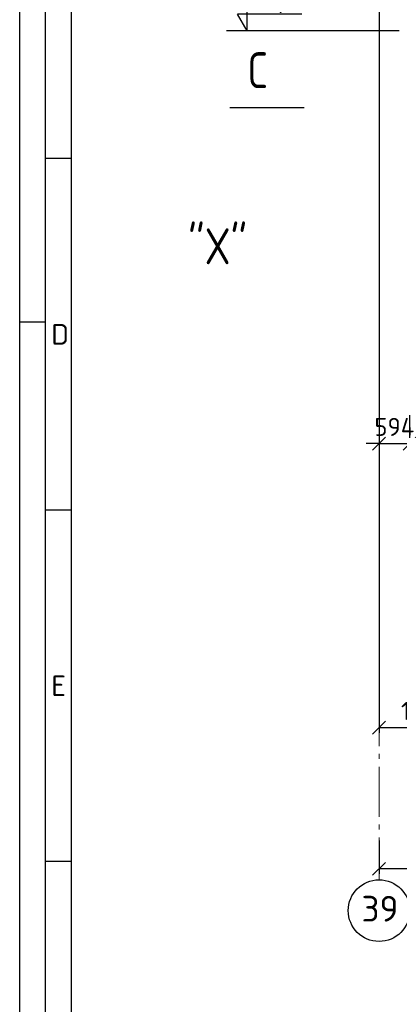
# Model space of a CAD drawing. Header units: millimetres. Extents: x 0 to 129400, y 0 to 84100.
# Tile 7 of 29: x 0 to 7391, y 46113 to 65278. Entities that reach past the tile are written whole.
import ezdxf
from ezdxf.enums import TextEntityAlignment as Align

# ---------------------------------------------------------------- set-up
doc = ezdxf.new("R2010")
doc.units = ezdxf.units.MM
doc.header["$LTSCALE"] = 100
doc.linetypes.add('gen7', pattern=[13.75, 9.75, -1.5, 1, -1.5])
doc.layers.get('Defpoints').update_dxf_attribs({"color": 5, "lineweight": 50})
for name, color, linetype in [('07', 2, 'Continuous'), ('08', 6, 'Continuous'), ('4', 3, 'Continuous'), ('5', 3, 'Continuous'), ('6', 2, 'Continuous')]:
    doc.layers.add(name, color=color, linetype=linetype)
for name, color, linetype, lineweight in [('7', 1, 'gen7', 0), ('AM_5', 3, 'Continuous', 25), ('AM_BOR', 7, 'Continuous', 50)]:
    doc.layers.add(name, color=color, linetype=linetype, lineweight=lineweight)
doc.styles.get("Standard").update_dxf_attribs({"font": 'isocpeur.ttf'})
doc.dimstyles.new('AM_DIN$0', dxfattribs={"dimtxt": 3.5, "dimasz": 2.5, "dimexe": 1, "dimexo": 1, "dimgap": 1.5, "dimtad": 1, "dimdsep": 46, "dimtxsty": 'Standard', "dimblk": 'OBLIQUE', "dimcen": 0, "dimclrd": 256, "dimclre": 256, "dimclrt": 2, "dimadec": 0, "dimazin": 2, "dimtp": 0.1, "dimtm": 0.1, "dimtfac": 0.71, "dimtmove": 0, "dimatfit": 3, "dimfxl": 0, "dimlwd": -1, "dimlwe": -1, "dimarcsym": 0})

# ---------------------------------------------------------------- blocks, each defined once
blk = doc.blocks.new('AM_A0-05A4')
blk.add_line((5, 5), (5, 836))
at = {"layer": 'AM_BOR', "color": 1, "lineweight": 25}
for p, q in [((0, 0), (0, 841)), ((10, 831), (10, 10)), ((10, 625.75), (5, 625.75)), ((0, 594), (5, 594)), ((10, 557.33), (5, 557.33)), ((10, 488.92), (5, 488.92))]:
    blk.add_line(p, q, dxfattribs=at)
for s, p in [('D', (6.15, 589.54)), ('E', (6.15, 521.12))]:
    blk.add_text(s, height=4, dxfattribs=at).set_placement(p)
blk = doc.blocks.new('PRZ1')
blk.add_lwpolyline([(0, 0, 0, 0.162, 0), (0, 0.4439, 0, 0, 0), (0, 0.7661, 0, 0, 0)], format="xyseb")
blk = doc.blocks.new('_Oblique')
at = {"color": 0, "linetype": 'ByBlock', "lineweight": -2}
blk.add_line((-0.5, -0.5), (0.5, 0.5), dxfattribs=at)
blk = doc.blocks.new('*D118')
at = {"layer": 'AM_5', "linetype": 'ByBlock'}
for p, q in [((6997, 49303), (6997, 48650)), ((12997, 48750), (6997, 48750))]:
    blk.add_line(p, q, dxfattribs=at)
at = {"layer": 'Defpoints', "color": 0}
for p in [(6997, 49403), (6997, 48750), (12997, 48750)]:
    blk.add_point(p, dxfattribs=at)
at = {"layer": 'AM_5', "xscale": 250, "yscale": 250, "zscale": 250, "rotation": 180}
blk.add_blockref('_Oblique', (6997, 48750), dxfattribs=at)
at = {"layer": 'AM_5', "xscale": 250, "yscale": 250, "zscale": 250}
blk.add_blockref('_Oblique', (12997, 48750), dxfattribs=at)
at = {"layer": 'AM_5', "color": 2, "insert": (9997, 49075), "char_height": 350, "attachment_point": 5}
blk.add_mtext('6000', dxfattribs=at)
blk = doc.blocks.new('*D127')
at = {"layer": 'AM_5', "linetype": 'ByBlock'}
for p, q in [((6997, 57964), (6997, 56927)), ((7591, 57964), (7591, 56927)), ((6997, 57027), (6747, 57027)), ((6997, 57027), (7591, 57027)), ((7591, 57027), (7841, 57027))]:
    blk.add_line(p, q, dxfattribs=at)
at = {"layer": 'Defpoints', "color": 0}
for p in [(6997, 58064), (7591, 58064), (7591, 57027)]:
    blk.add_point(p, dxfattribs=at)
at = {"layer": 'AM_5', "xscale": 250, "yscale": 250, "zscale": 250}
blk.add_blockref('_Oblique', (6997, 57027), dxfattribs=at)
at = {"layer": 'AM_5', "xscale": 250, "yscale": 250, "zscale": 250, "rotation": 180}
blk.add_blockref('_Oblique', (7591, 57027), dxfattribs=at)
at = {"layer": 'AM_5', "color": 2, "insert": (7294, 57352), "char_height": 350, "attachment_point": 5}
blk.add_mtext('594', dxfattribs=at)
blk = doc.blocks.new('poziom')
at = {"layer": '6', "color": 3}
for p, q in [((0, 0), (0, 6.68)), ((10.65, 3.24), (-1.87, 3.24)), ((0, 0), (-1.87, 3.24))]:
    blk.add_line(p, q, dxfattribs=at)
at = {"layer": '5', "color": 2}
blk.add_attdef('POZIOM', (-2, 4.24), '', height=3.5, dxfattribs=at)
blk = doc.blocks.new('*D294')
at = {"layer": 'AM_5', "linetype": 'ByBlock'}
for p, q in [((6997, 74013), (6997, 51397)), ((8772, 63867), (8772, 51397)), ((8772, 51497), (6997, 51497))]:
    blk.add_line(p, q, dxfattribs=at)
at = {"layer": 'Defpoints', "color": 0}
for p in [(6997, 74113), (8772, 63967), (6997, 51497)]:
    blk.add_point(p, dxfattribs=at)
at = {"layer": 'AM_5', "xscale": 250, "yscale": 250, "zscale": 250, "rotation": 180}
blk.add_blockref('_Oblique', (6997, 51497), dxfattribs=at)
at = {"layer": 'AM_5', "xscale": 250, "yscale": 250, "zscale": 250}
blk.add_blockref('_Oblique', (8772, 51497), dxfattribs=at)
at = {"layer": 'AM_5', "color": 2, "insert": (7884, 51822), "char_height": 350, "attachment_point": 5}
blk.add_mtext('1775', dxfattribs=at)

msp = doc.modelspace()

# ---------------------------------------------------------------- linework, layer by layer
msp.add_circle((6996.97, 47936.61), 600)
at = {"layer": '08', "color": 6}
msp.add_line((5537.81, 63563.4), (4089.19, 63563.4), dxfattribs=at)
at = {"layer": '4'}
msp.add_line((7390.97, 65063.41), (4025.94, 65063.41), dxfattribs=at)
at = {"layer": '7'}
msp.add_line((6996.97, 74113.25), (6996.97, 48536.61), dxfattribs=at)

# ---------------------------------------------------------------- block references
at = {"lineweight": 0, "xscale": 100, "yscale": 100, "zscale": 100}
msp.add_blockref('AM_A0-05A4', (0, 0), dxfattribs=at)
at = {"layer": '07'}
ref = msp.add_blockref('poziom', (4427.82, 65063.41), dxfattribs=dict(at, xscale=100, yscale=100, zscale=100))
ref.add_attrib('POZIOM', '+ 28,000', (4064.4, 65487.66), dxfattribs={"layer": '5', "color": 2, "height": 350})
at = {"layer": '08', "color": 6, "xscale": 1399.999859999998, "yscale": 1399.999859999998, "zscale": 1399.999859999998}
msp.add_blockref('PRZ1', (5279.19, 63563.4), dxfattribs=at)
at = {"layer": '08', "color": 6, "xscale": -2099.999789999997, "yscale": 2099.999789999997, "zscale": 2099.99979, "rotation": 90}
msp.add_blockref('PRZ1', (5371.09, 60163.41), dxfattribs=at)

# ---------------------------------------------------------------- texts
at = {"layer": '07', "color": 7}
msp.add_text('39', height=500, dxfattribs=at).set_placement((7014.45, 47723.72), align=Align.CENTER)
at = {"layer": '08', "color": 6, "width": 0.8}
for s, p in [('C', (4835.64, 64294.28)), ('"X"', (4427.31, 60867.4))]:
    msp.add_text(s, height=700, dxfattribs=at).set_placement(p, align=Align.MIDDLE_RIGHT)

# ---------------------------------------------------------------- dimensions: what is measured, and where the dimension line sits
at = {"layer": 'AM_5'}
for base, p1, p2, angle, picture, middle in [((6996.97, 51496.6), (8771.97, 63966.97), (6996.97, 74113.25), 0, '*D294', (7884.47, 51821.6)), ((6996.97, 48750.01), (12996.97, 48750.01), (6996.97, 49403.47), 180, '*D118', (9996.97, 49075.01))]:
    dim = msp.add_linear_dim(base=base, p1=p1, p2=p2, angle=angle, dimstyle='AM_DIN$0', override={"dimscale": 100, "dimdec": 0, "dimtp": 3, "dimtm": 0, "dimarcsym": 1}, dxfattribs=at)
    dim.commit()
    dim.dimension.update_dxf_attribs({"geometry": picture, "text_midpoint": middle})
dim = msp.add_linear_dim(base=(7590.97, 57026.74), p1=(6996.97, 58064.04), p2=(7590.97, 58064.04), dimstyle='AM_DIN$0', override={"dimscale": 100, "dimdec": 0, "dimtp": 3, "dimtm": 0, "dimtix": 1, "dimarcsym": 1}, dxfattribs=at)
dim.commit()
dim.dimension.update_dxf_attribs({"geometry": '*D127', "text_midpoint": (7293.97, 57351.74)})

doc.saveas('drawing.dxf')
